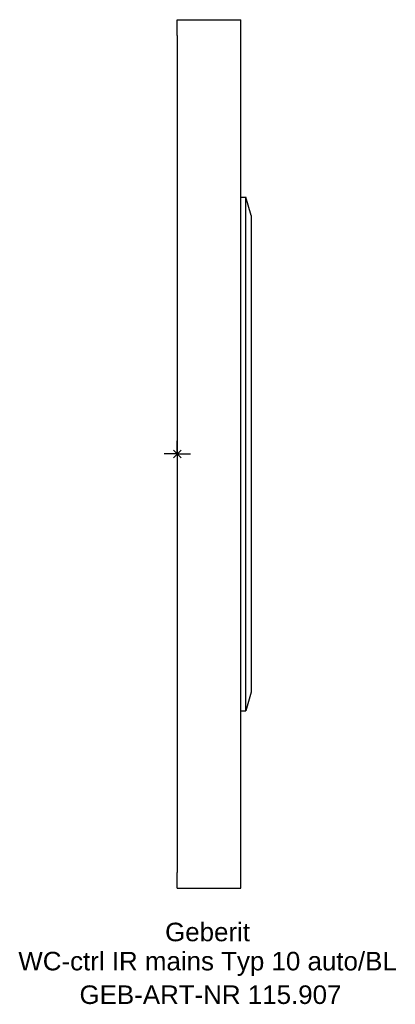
# Model space of a CAD drawing. Header units: millimetres. Extents: x -30 to 41, y -104 to 82.
import ezdxf
from ezdxf.enums import TextEntityAlignment as Align

# ---------------------------------------------------------------- set-up
doc = ezdxf.new("R2010")
doc.units = ezdxf.units.MM
doc.layers.get('0').update_dxf_attribs({"linetype": 'CONTINUOUS'})
for name, color, linetype, lineweight in [('Arbeitspunkt(DIN)', 7, 'CONTINUOUS', 25), ('GEB-ART-NR', 1, 'CONTINUOUS', 18), ('GEB-BEZUG', 2, 'CONTINUOUS', 25), ('GEB-TEXT', 5, 'CONTINUOUS', 18)]:
    doc.layers.add(name, color=color, linetype=linetype, lineweight=lineweight)
doc.layers.add('GEB-KONTUR-A', color=5, linetype='CONTINUOUS')
doc.styles.get("Standard").update_dxf_attribs({"font": 'arial.ttf'})

# ---------------------------------------------------------------- blocks, each defined once
blk = doc.blocks.new('Einfügepunkt')
at = {"layer": 'GEB-BEZUG'}
for p, q in [((-0.71, -0.71), (0.71, 0.71)), ((-0.71, 0.71), (0.71, -0.71))]:
    blk.add_line(p, q, dxfattribs=at)

msp = doc.modelspace()

# ---------------------------------------------------------------- linework, layer by layer
at = {"layer": 'Arbeitspunkt(DIN)', "ltscale": 5}
for q in [(0, 2.5), (-2.5, 0), (0, -2.5), (2.5, 0)]:
    msp.add_line((0, 0), q, dxfattribs=at)
at = {"layer": 'GEB-KONTUR-A', "ltscale": 5}
for p, q in [((0, 79), (0, 82)), ((0, 82), (12, 82)), ((12, 79), (12, 82)), ((0, 79), (0, -79)), ((12, -79), (12, 79)), ((12, 48.5), (12.93, 48.5)), ((13.93, 45), (12.93, 48.5)), ((12.93, -48.5), (12.93, 48.5)), ((13.93, 45), (13.93, -45)), ((13.93, -45), (12.93, -48.5)), ((12, -48.5), (12.93, -48.5)), ((0, -82), (0, -79)), ((12, -82), (12, -79)), ((0, -82), (12, -82))]:
    msp.add_line(p, q, dxfattribs=at)

# ---------------------------------------------------------------- block references
at = {"ltscale": 5}
msp.add_blockref('Einfügepunkt', (0, 0), dxfattribs=at)

# ---------------------------------------------------------------- texts
at = {"layer": 'GEB-ART-NR'}
msp.add_text('GEB-ART-NR 115.907', height=3.5, dxfattribs=at).set_placement((6.27, -103.84), align=Align.CENTER)
at = {"layer": 'GEB-TEXT'}
for s, p in [('Geberit', (5.72, -92)), ('WC-ctrl IR mains Typ 10 auto/BL', (5.72, -97.5))]:
    msp.add_text(s, height=3.5, dxfattribs=at).set_placement(p, align=Align.CENTER)

doc.saveas('drawing.dxf')
